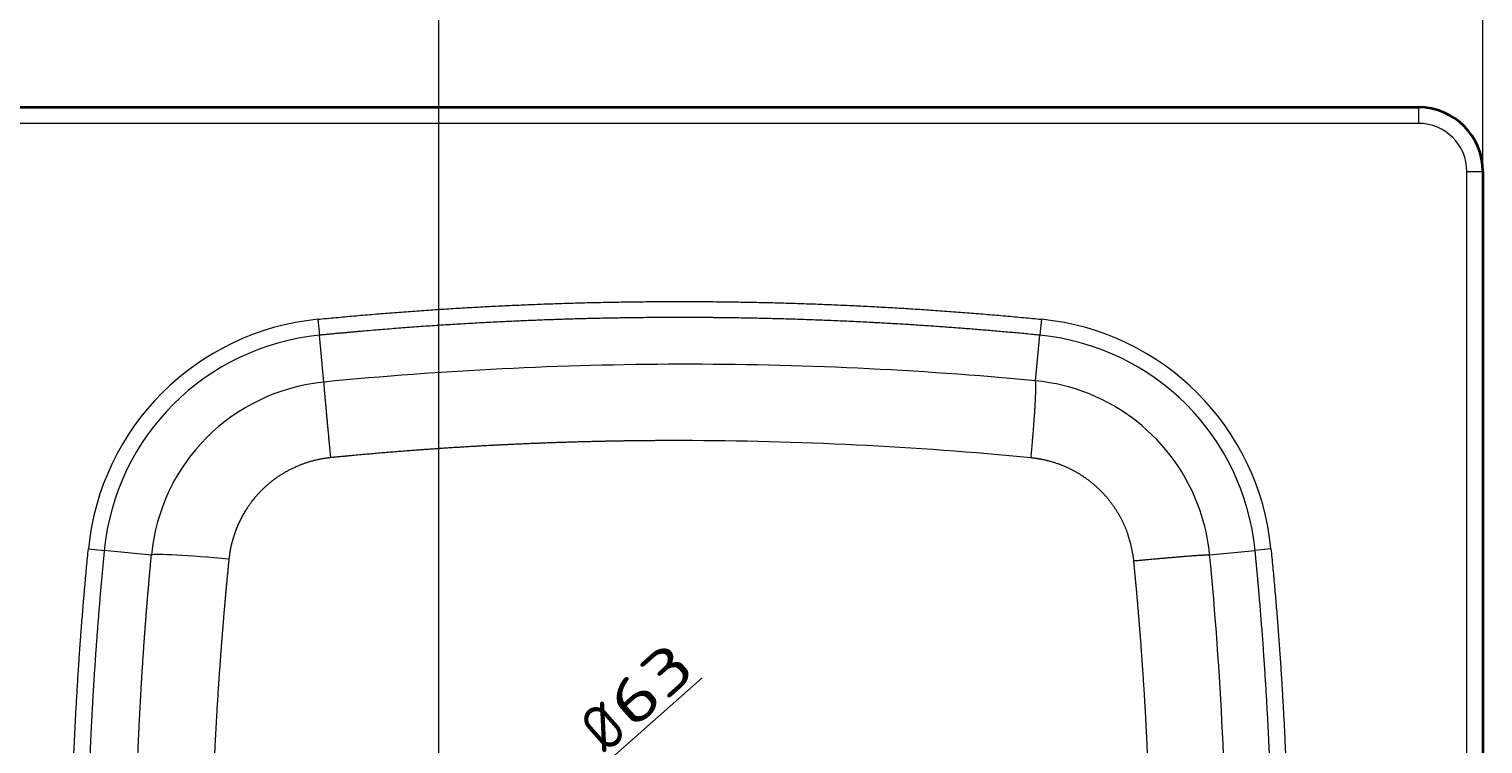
# Model space of a CAD drawing. Extents: x -158 to 1212, y 31 to 1079.
# Tile 9 of 11: x 711 to 1164, y 333 to 555. Entities that reach past the tile are written whole.
import ezdxf
from ezdxf.enums import TextEntityAlignment as Align

# ---------------------------------------------------------------- set-up
doc = ezdxf.new("R2010")
doc.units = 0
doc.layers.get('0').update_dxf_attribs({"lineweight": 13})
doc.styles.get("Standard").update_dxf_attribs({"font": 'isocp.shx'})
doc.dimstyles.get("Standard").update_dxf_attribs({"dimtxt": 2.5, "dimasz": 2.5, "dimexe": 1.25, "dimexo": 0.625, "dimtad": 1, "dimcen": 2.5, "dimadec": 0, "dimazin": 0, "dimtfac": 1, "dimtmove": 0, "dimatfit": 0, "dimfxl": 0, "dimarcsym": 0})

# ---------------------------------------------------------------- blocks, each defined once
blk = doc.blocks.new('*D')
at = {"color": 7, "lineweight": 13}
for p, q in [((21.76, 953.92), (-143.39, 953.92)), ((-141.39, 729.92), (-141.39, 953.92)), ((21.76, 953.92), (-41.54, 953.92)), ((-39.54, 879.62), (-39.54, 953.92)), ((21.76, 933.92), (-41.54, 933.92)), ((805.26, 729.92), (-143.39, 729.92)), ((3.76, 512.62), (3.76, 630.94)), ((1163.76, 512.62), (1163.76, 630.94)), ((3.76, 628.94), (1163.76, 628.94)), ((583.76, 323.57), (583.76, 576.23)), ((838.76, 323.57), (838.76, 577.11)), ((838.76, 323.57), (838.76, 576.23)), ((838.76, 575.11), (1163.76, 575.11)), ((1163.76, 512.62), (1163.76, 577.11)), ((583.76, 574.23), (838.76, 574.23)), ((21.76, 530.62), (-79.3, 530.62)), ((-77.3, 30.62), (-77.3, 530.62)), ((815.15, 259.76), (920.78, 353.11)), ((21.76, 30.62), (-79.3, 30.62))]:
    blk.add_line(p, q, dxfattribs=at)
for points in [[(-140.88, 951.99), (-141.39, 953.92), (-141.91, 951.99)], [(-39.02, 951.99), (-39.54, 953.92), (-40.06, 951.99)], [(-40.06, 935.86), (-39.54, 933.92), (-39.02, 935.86)], [(-141.91, 731.86), (-141.39, 729.92), (-140.88, 731.86)], [(5.69, 629.45), (3.76, 628.94), (5.69, 628.42)], [(1161.82, 628.42), (1163.76, 628.94), (1161.82, 629.45)], [(585.69, 574.74), (583.76, 574.23), (585.69, 573.71)], [(836.82, 573.71), (838.76, 574.23), (836.82, 574.74)], [(840.69, 575.63), (838.76, 575.11), (840.69, 574.59)], [(1161.82, 574.59), (1163.76, 575.11), (1161.82, 575.63)], [(-76.79, 528.69), (-77.3, 530.62), (-77.82, 528.69)], [(861.25, 299.82), (862.36, 301.48), (860.57, 300.59)], [(816.26, 261.43), (815.15, 259.76), (816.94, 260.65)], [(-77.82, 32.55), (-77.3, 30.62), (-76.79, 32.55)]]:
    blk.add_lwpolyline(points, dxfattribs=at)
for s, rotation, p, p2 in [('20', 90, (-41.54, 879.62), (-41.54, 906.7)), ('224', 90, (-143.39, 820.91), (-143.39, 862.94)), ('63', 41.4687, (899.15, 336.67), (919.45, 354.61)), ('%%c', 41.4687, (890.71, 329.21), (898.41, 336.01)), ('500', 90, (-79.3, 259.61), (-79.3, 301.64))]:
    blk.add_text(s, height=14, rotation=rotation, dxfattribs=at).set_placement(p, p2, align=Align.FIT)
for s, p, p2 in [('1160', (555.27, 630.94), (612.24, 630.94)), ('255', (690.24, 576.23), (732.27, 576.23)), ('325', (980.24, 577.11), (1022.27, 577.11))]:
    blk.add_text(s, height=14, dxfattribs=at).set_placement(p, p2, align=Align.FIT)
blk = doc.blocks.new('BLOCK46')
at = {"color": 7, "lineweight": 35}
for p, q in [((20, 250), (1140, 250)), ((1160, 230), (1160, 0))]:
    blk.add_line(p, q, dxfattribs=at)
at = {"color": 7, "lineweight": 13, "ltscale": 0.125}
for p, q in [((1140, 250), (1140, 245)), ((1155, 230), (1160, 230))]:
    blk.add_line(p, q, dxfattribs=at)
at = {"color": 7, "lineweight": 13}
for p, q in [((1140, 245), (20, 245)), ((1155, 0), (1155, 230))]:
    blk.add_line(p, q, dxfattribs=at)
at = {"color": 7, "lineweight": 13, "ltscale": 0.124524}
for p, q in [((797.37, 184.04), (797.86, 179.09)), ((1022.63, 184.04), (1022.14, 179.09)), ((725.96, 112.63), (730.91, 112.14)), ((1094.04, 112.63), (1089.09, 112.14))]:
    blk.add_line(p, q, dxfattribs=at)
at = {"color": 7, "lineweight": 13, "ltscale": 0.366276}
blk.add_line((799.29, 164.51), (797.86, 179.09), dxfattribs=at)
at = {"color": 7, "lineweight": 13, "ltscale": 0.356291}
blk.add_line((1020.75, 164.9), (1022.14, 179.09), dxfattribs=at)
at = {"color": 7, "lineweight": 13, "ltscale": 0.368285}
blk.add_line((745.57, 110.7), (730.91, 112.14), dxfattribs=at)
at = {"color": 7, "lineweight": 13, "ltscale": 0.355127}
blk.add_line((1074.95, 110.75), (1089.09, 112.14), dxfattribs=at)
at = {"color": 7, "lineweight": 35}
blk.add_arc((1140, 230), 20, 0, 90, dxfattribs=at)
at = {"color": 7, "lineweight": 13}
for centre, radius, start, end in [((1140, 230), 15, 360, 450), ((805.16, 104.84), 79.58, 95.6161, 174.3839), ((1014.84, 104.84), 79.58, 5.6161, 84.3839), ((805.16, 104.84), 74.6, 95.616, 174.384), ((1014.84, 104.84), 74.6, 5.616, 84.384), ((912.4, -974.7), 1144.74, 84.5687, 90.12002), ((805.12, 104.97), 59.82, 95.5912, 174.5009), ((1014.97, 104.92), 60.26, 19.2386, 84.4943), ((1014.96, 104.92), 60.27, 5.5604, 19.2394), ((1015.82, 105.41), 35.68, 5.6275, 19.2728), ((-69.81, -0.08), 1150.11, 0.00417, 5.53028)]:
    blk.add_arc(centre, radius, start, end, dxfattribs=at)
for centre, major_axis, ratio, start_param, end_param in [((803.05, -1024.05), (-799.85, -946.78), 0.909738, 3.798884, 3.893198), ((978.03, -558.53), (883.4, -140.99), 0.781735, 1.648484, 1.770731), ((770.36, 108.27), (24.89, -2.35), 0.04223, 1.601769, 3.054244)]:
    blk.add_ellipse(centre, major_axis=major_axis, ratio=ratio, start_param=start_param, end_param=end_param, dxfattribs=at)
for points in [[(797.37, 184.04), (819.82, 186.25), (842.33, 187.92), (864.87, 189.03), (887.44, 189.58), (910, 189.58)], [(910, 189.58), (932.56, 189.58), (955.13, 189.03), (977.67, 187.92), (1000.18, 186.25), (1022.63, 184.04)], [(720.42, 0), (720.42, 22.56), (720.97, 45.13), (722.08, 67.67), (723.75, 90.18), (725.96, 112.63)], [(1094.04, 112.63), (1096.25, 90.18), (1097.92, 67.67), (1099.03, 45.13), (1099.58, 22.56), (1099.58, 0)]]:
    blk.add_open_spline(points, degree=5, dxfattribs=at)
for points, knots in [([(910, 184.6), (892.03, 184.6), (874.05, 184.25), (856.09, 183.54), (833.66, 182.21), (811.27, 180.34), (806.8, 179.94), (802.33, 179.53), (797.86, 179.09)], [0, 0, 0, 0, 0, 0, 127.199807, 127.199807, 127.199807, 158.995306, 158.995306, 158.995306, 158.995306, 158.995306, 158.995306]), ([(1022.14, 179.09), (1004.26, 180.85), (986.34, 182.26), (968.39, 183.32), (945.94, 184.2), (923.48, 184.53), (918.99, 184.58), (914.49, 184.6), (910, 184.6)], [0, 0, 0, 0, 0, 0, 127.20032, 127.20032, 127.20032, 158.995303, 158.995303, 158.995303, 158.995303, 158.995303, 158.995303]), ([(801.42, 140.99), (801, 145.33), (800.59, 149.64), (800.2, 153.81), (799.71, 159.15), (799.41, 162.68), (799.35, 163.49), (799.3, 164.12), (799.29, 164.43), (799.29, 164.46), (799.29, 164.48), (799.29, 164.51)], [0, 0, 0, 0, 0, 0, 31.151262, 31.151262, 31.151262, 43.045505, 43.045505, 43.045505, 44.287702, 44.287702, 44.287702, 44.287702, 44.287702, 44.287702]), ([(1019.35, 140.91), (1019.79, 145.61), (1020.19, 150.29), (1020.53, 154.85), (1020.85, 160.37), (1020.87, 163.65), (1020.86, 164.28), (1020.81, 164.71), (1020.75, 164.9)], [0, 0, 0, 0, 0, 0, 33.468372, 33.468372, 33.468372, 44.37503, 44.37503, 44.37503, 44.37503, 44.37503, 44.37503]), ([(910.6, 146.3), (901.49, 146.31), (892.44, 146.23), (883.45, 146.05), (870.14, 145.66), (856.95, 145.07), (852.6, 144.86), (839.72, 144.15), (826.92, 143.27), (818.43, 142.59), (809.94, 141.84), (801.42, 140.99)], [0, 0, 0, 0, 0, 0, 63.144658, 63.144658, 63.144658, 94.128071, 94.128071, 94.128071, 155.408161, 155.408161, 155.408161, 155.408161, 155.408161, 155.408161]), ([(801.42, 140.99), (797.55, 140.61), (793.72, 139.7), (790.05, 138.26), (782.86, 134.23), (777.1, 128.32), (774.57, 124.8), (772.09, 119.9), (770.6, 114.67), (770.33, 113.54), (770.06, 112.21), (769.87, 110.87), (769.84, 110.69), (769.8, 110.41), (769.77, 110.13), (769.76, 110.04), (769.74, 109.85), (769.72, 109.67), (769.71, 109.57), (769.7, 109.48), (769.69, 109.39)], [0, 0, 0, 0, 0, 0, 33.755381, 33.755381, 33.755381, 70.87724, 70.87724, 70.87724, 80.96753, 80.96753, 80.96753, 82.593298, 82.593298, 82.593298, 83.401019, 83.401019, 83.401019, 84.213504, 84.213504, 84.213504, 84.213504, 84.213504, 84.213504]), ([(1049.51, 117.18), (1048.35, 120.5), (1046.78, 123.68), (1044.82, 126.65), (1040.21, 132.05), (1034.45, 136.16), (1031.33, 137.84), (1027.27, 139.42), (1023.06, 140.37), (1022.24, 140.52), (1021.36, 140.67), (1020.47, 140.79), (1020.41, 140.79), (1020.29, 140.81), (1020.16, 140.82), (1020.1, 140.83), (1019.97, 140.85), (1019.83, 140.86), (1019.81, 140.87), (1019.68, 140.88), (1019.54, 140.89), (1019.48, 140.9), (1019.42, 140.91), (1019.35, 140.91)], [0, 0, 0, 0, 0, 0, 30.258324, 30.258324, 30.258324, 60.704115, 60.704115, 60.704115, 68.01454, 68.01454, 68.01454, 68.565016, 68.565016, 68.565016, 69.115492, 69.115492, 69.115492, 69.745227, 69.745227, 69.745227, 70.295705, 70.295705, 70.295705, 70.295705, 70.295705, 70.295705]), ([(730.91, 112.14), (729.15, 94.26), (727.74, 76.34), (726.68, 58.39), (725.8, 35.94), (725.47, 13.48), (725.42, 8.99), (725.4, 4.49), (725.4, 0)], [0, 0, 0, 0, 0, 0, 127.20031, 127.20031, 127.20031, 158.995292, 158.995292, 158.995292, 158.995292, 158.995292, 158.995292]), ([(740.39, 0), (740.39, 5.6), (740.42, 11.21), (740.49, 16.87), (740.71, 29.48), (741.12, 42.85), (741.41, 50.33), (742.07, 64.43), (743, 79.24), (743.47, 86.02), (744.17, 95.02), (744.97, 104.13), (745.16, 106.32), (745.37, 108.51), (745.57, 110.7)], [0, 0, 0, 0, 0, 0, 45.954444, 45.954444, 45.954444, 99.990432, 99.990432, 99.990432, 144.056415, 144.056415, 144.056415, 157.908545, 157.908545, 157.908545, 157.908545, 157.908545, 157.908545]), ([(769.69, 109.39), (768.85, 100.96), (768.09, 92.59), (767.42, 84.32), (766.3, 69.02), (765.46, 54.42), (765.13, 47.76), (764.59, 35.14), (764.25, 23.22), (764.13, 17.55), (764.03, 10.67), (763.99, 3.85), (763.99, 2.57), (763.99, 1.28), (763.99, 0)], [0, 0, 0, 0, 0, 0, 53.470694, 53.470694, 53.470694, 100.655669, 100.655669, 100.655669, 145.816262, 145.816262, 145.816262, 156.310934, 156.310934, 156.310934, 156.310934, 156.310934, 156.310934]), ([(1051.33, 108.91), (1055.68, 109.32), (1060, 109.72), (1064.19, 110.08), (1069.55, 110.51), (1073.11, 110.73), (1073.92, 110.76), (1074.56, 110.78), (1074.88, 110.76), (1074.9, 110.76), (1074.93, 110.76), (1074.95, 110.75)], [0, 0, 0, 0, 0, 0, 31.049329, 31.049329, 31.049329, 42.851559, 42.851559, 42.851559, 44.084675, 44.084675, 44.084675, 44.084675, 44.084675, 44.084675]), ([(1056.71, 0), (1056.71, 6.53), (1056.66, 13.05), (1056.56, 19.58), (1056.27, 32.64), (1055.79, 45.7), (1055.5, 52.23), (1054.71, 67.49), (1053.65, 82.74), (1052.96, 91.48), (1052.19, 100.19), (1051.33, 108.91)], [0, 0, 0, 0, 0, 0, 46.474491, 46.474491, 46.474491, 92.985562, 92.985562, 92.985562, 155.107898, 155.107898, 155.107898, 155.107898, 155.107898, 155.107898]), ([(1094.6, 0), (1094.6, 17.97), (1094.25, 35.95), (1093.54, 53.91), (1092.21, 76.34), (1090.34, 98.73), (1089.94, 103.2), (1089.53, 107.67), (1089.09, 112.14)], [0, 0, 0, 0, 0, 0, 127.199708, 127.199708, 127.199708, 158.995202, 158.995202, 158.995202, 158.995202, 158.995202, 158.995202])]:
    blk.add_open_spline(points, degree=5, knots=knots, dxfattribs=at)

msp = doc.modelspace()

# ---------------------------------------------------------------- block references
at = {"lineweight": 0}
msp.add_blockref('BLOCK46', (3.755, 280.623), dxfattribs=at)

# ---------------------------------------------------------------- dimensions: what is measured, and where the dimension line sits
at = {"color": 0, "lineweight": 0}
for base, p1, p2, angle, middle, dimtype in [((-77.303, 530.623), (23.755, 30.623), (23.755, 530.623), 90, (-77.303, 280.623), 161), ((3.755, 628.937), (1163.755, 510.623), (3.755, 510.623), 180, (583.755, 628.937), 161), ((583.755, 574.226), (838.755, 321.573), (583.755, 321.573), 180, (711.255, 574.226), 161), ((838.755, 575.109), (1163.755, 510.623), (838.755, 321.573), 179.99905, (1001.255, 575.109), 160), ((-141.393, 729.924), (23.755, 953.924), (807.255, 729.924), 269.99857, (-141.393, 841.924), 160), ((-39.54, 933.924), (23.755, 953.924), (23.755, 933.924), 269.99857, (-39.54, 893.161), 160)]:
    dim = msp.add_linear_dim(base=base, p1=p1, p2=p2, angle=angle, dimstyle='Standard', dxfattribs=at)
    dim.commit()
    dim.dimension.update_dxf_attribs({"geometry": '*D', "text_midpoint": middle, "dimtype": dimtype})
dim = msp.add_diameter_dim_2p(p1=(815.152, 259.763), p2=(862.359, 301.482), dimstyle='Standard', dxfattribs=at)
dim.commit()
dim.dimension.update_dxf_attribs({"geometry": '*D', "text_midpoint": (906.406, 340.409), "dimtype": 163})

doc.saveas('drawing.dxf')
